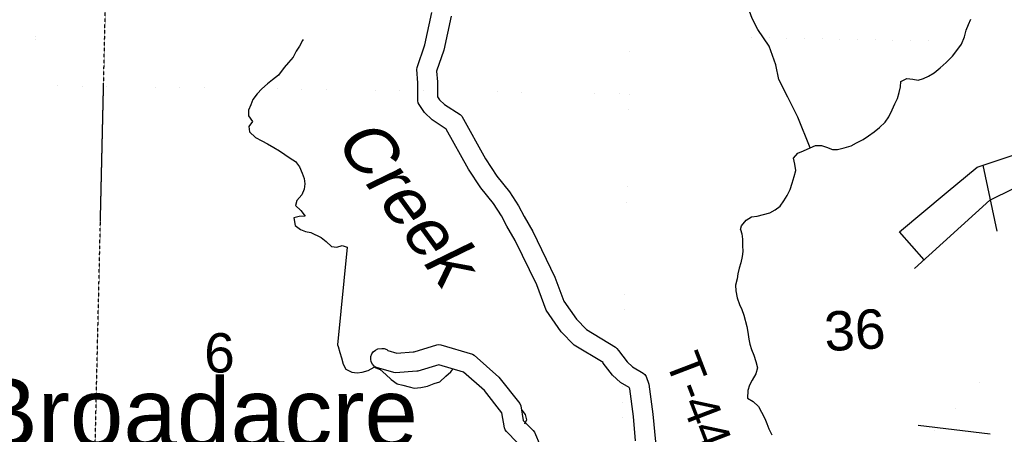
# Model space of a CAD drawing. Header units: feet. Extents: x -155 to 2562643, y -56 to 364810.
# Tile 42 of 121: x 2480336 to 2490327, y 260873 to 265086. Entities that reach past the tile are written whole.
import ezdxf
from ezdxf.enums import TextEntityAlignment as Align

# ---------------------------------------------------------------- set-up
doc = ezdxf.new("R2010")
doc.units = ezdxf.units.FT
doc.header["$MEASUREMENT"] = 0
for name, pattern in [('HIDDEN', [0.375, 0.25, -0.125]), ('HIDDEN2', [0.1875, 0.125, -0.0625]), ('water', [0])]:
    doc.linetypes.add(name, pattern=pattern)
for name, color, linetype in [('MTEXT', 2, 'Continuous'), ('SECTION', 8, 'HIDDEN2'), ('SECTION-TEXT', 8, 'Continuous'), ('STATE-RT', 2, 'Continuous'), ('STREET-RURAL', 14, 'Continuous'), ('TOWNSHIP', 9, 'HIDDEN'), ('TR-TEXT', 6, 'Continuous'), ('TWP-RD', 6, 'Continuous'), ('WATER-TEXT', 1, 'Continuous'), ('WATERWAY', 14, 'water')]:
    doc.layers.add(name, color=color, linetype=linetype)
doc.styles.add('ARIAL', font='arial.ttf')

msp = doc.modelspace()

# ---------------------------------------------------------------- linework, layer by layer
at = {"layer": 'SECTION'}
for points in [[(2481154.83, 263036.28), (2481586.19, 281598.5)], [(2480341.13, 228020.53), (2481186.7, 264407.36)]]:
    msp.add_lwpolyline(points, dxfattribs=at)
at = {"layer": 'STATE-RT', "color": 3, "linetype": 'Continuous'}
msp.add_line((2489453.43, 260966), (2490183.42, 260878.97), dxfattribs=at)
at = {"layer": 'STATE-RT', "color": 3, "linetype": 'Continuous', "const_width": 0.02}
for points in [[(2489656.73, 260939.79), (2489935.44, 261246.01), (2490447.32, 261808.42), (2490660.19, 262105.18), (2491245.13, 263134.53), (2491429.26, 263739.86), (2491876.34, 265656.46), (2492003.86, 266409.43), (2492264.7, 268035.68), (2492266.73, 268041.4), (2492268.04, 268051.22), (2492325.13, 268261.52), (2492330.71, 268274.93), (2492332.02, 268281.32), (2492461.86, 268584.26), (2492466.22, 268592.96), (2492466.48, 268594.04), (2492641.78, 268933.22), (2492645.13, 268939.35), (2492657.56, 268957.62), (2492692.56, 269001.7)], [(2492169.54, 265592.86), (2491720.26, 263666.86), (2491718.43, 263662.22), (2491717.69, 263657.28), (2491527.27, 263031.27), (2491514.37, 263001.53), (2491514.18, 263000.82), (2491513.68, 262999.94), (2491513.67, 262999.92), (2491513.67, 262999.92), (2490917.1, 261950.1), (2490916.59, 261949.2), (2490908.57, 261936.78), (2490685.97, 261626.45), (2490682.85, 261623.62), (2490675.02, 261612.91), (2490157.3, 261044.09), (2490018.76, 260891.87)], [(2486961.18, 259341.03), (2486961.68, 259341.09), (2486962, 259341.21), (2487224.49, 259398.4), (2487422.85, 259448.26), (2487603.63, 259515.94), (2487604.35, 259516.07), (2487605.73, 259516.71), (2487720.98, 259557.91), (2488310.79, 259923), (2488310.8, 259923.01), (2488312.09, 259923.81), (2488983.98, 260391.22), (2489656.73, 260939.79)], [(2490018.76, 260891.87), (2489701.56, 260543.37), (2489685.16, 260530.16), (2489678.45, 260522.73), (2489158.58, 260147.27), (2489156.72, 260146.07), (2489156.42, 260145.74), (2488913.2, 259976.55)]]:
    msp.add_lwpolyline(points, dxfattribs=at)
at = {"layer": 'STATE-RT', "color": 2, "linetype": 'Continuous', "const_width": 0.05}
msp.add_lwpolyline([(2480284.5, 264588.62), (2480384.39, 264669.72), (2480449.13, 264784.11), (2480496.94, 264894.01), (2480513.11, 265000.6), (2480506.12, 265140.9)], dxfattribs=at)
at = {"layer": 'STREET-RURAL'}
for points in [[(2489416.02, 262558.86), (2490178.82, 263251.97), (2490419.73, 263371.39), (2490567.23, 263412.21), (2490650.95, 263434.67), (2490724.78, 263441.05), (2490755, 263391.11), (2490771.45, 263303.02), (2490798.02, 263188.94), (2490830.41, 263106.95), (2490898.65, 263039.16), (2490982.63, 263013.53), (2491060.36, 263037.96), (2491117.85, 263110.39), (2491138.71, 264046.25), (2491142.3, 264853.79)], [(2489264.28, 262928.79), (2489737.24, 263325.9), (2490051.23, 263587.96), (2490427.84, 263714.08), (2490497.6, 263734.47), (2490549.36, 263760.78), (2490606.93, 263821.18), (2490678.2, 263929.74), (2490737.72, 263998.16), (2490849.33, 264030.78), (2491096.34, 264029.23)], [(2490254.4, 262937.75), (2490112.88, 263608.61)], [(2489512.68, 262646.69), (2489264.28, 262928.79)]]:
    msp.add_lwpolyline(points, dxfattribs=at)
at = {"layer": 'TOWNSHIP', "const_width": 0.03, "flags": 128}
for points in [[(2484585.23, 184226.4), (2485001.36, 199164.46), (2485001.36, 199164.46), (2485331.98, 211141.68), (2485331.98, 211141.68), (2485503.76, 217364.95), (2485804.01, 231239.25), (2485834.49, 232647.22), (2486520.23, 264334.44), (2486529.41, 264928.12), (2487020.65, 296696.11), (2487020.65, 296696.11), (2486855.47, 317827), (2486855.47, 317827), (2486833, 323212.62), (2486833, 323212.62), (2486767.71, 338856.55)], [(2486529.41, 264928.12), (2518073.53, 264331.67), (2518073.53, 264331.67), (2526264.22, 264176.79)], [(2486520.23, 264334.44), (2454835.46, 264767.7)]]:
    msp.add_lwpolyline(points, dxfattribs=at)
at = {"layer": 'TWP-RD'}
for points in [[(2486585.41, 260807.65), (2486562.84, 261054.91), (2486525.73, 261335.29), (2486521.25, 261347.24), (2486433.15, 261399.19), (2486352.35, 261475.14), (2486257.78, 261597.23), (2486254.67, 261601.25), (2485963.17, 261779.32), (2485830.82, 261914.24), (2485677.45, 262133.53), (2485582.6, 262391.83), (2485364.69, 262841.77), (2485280.24, 262988.63), (2485225.09, 263093.22), (2485143.61, 263218.96), (2485013.95, 263376.48), (2484890.97, 263567.72), (2484663.97, 263974.34), (2484522.5, 264066.68), (2484442.93, 264142.87), (2484388.08, 264222.63), (2484380.29, 264240.8), (2484376.2, 264260.18), (2484374.54, 264416.65), (2484374.23, 264445.41), (2484364.92, 264580.7), (2484367.63, 264600.84), (2484447.95, 264830.43), (2484516.91, 265160.46)], [(2484713.41, 265123.04), (2484641.05, 264776.73), (2484566.55, 264563.79), (2484574.15, 264453.38), (2484574.27, 264442.64), (2484574.56, 264416.35), (2484574.55, 264416.31), (2484575.76, 264302.67), (2484596.09, 264273.12), (2484647.38, 264224), (2484804.09, 264121.72), (2484820.67, 264103.95), (2485062.57, 263670.65), (2485175.83, 263494.52), (2485305.27, 263337.27), (2485397.81, 263194.45), (2485455.44, 263085.16), (2485541.61, 262935.32), (2485766.92, 262470.08), (2485856.23, 262226.87), (2485985.21, 262042.45), (2486088.58, 261937.08), (2486382.38, 261757.6), (2486395.97, 261745.44), (2486411.5, 261725.38), (2486500.81, 261610.08), (2486553.92, 261560.16), (2486663.04, 261495.81), (2486679.53, 261480.17), (2486692.09, 261461.22), (2486721.01, 261384.17), (2486761.64, 261077.14), (2486787.13, 260797.93)], [(2485385.26, 260790.44), (2485273.74, 260902.28), (2485262.5, 260919.47), (2485254.98, 260938.59), (2485228.74, 261091.56), (2485051.95, 261317.47), (2484840.26, 261504.95), (2484589.25, 261579.15), (2484376.83, 261514.64), (2484365.3, 261513.78), (2484149.29, 261497.59), (2484131.12, 261499.55), (2483956.84, 261551.49), (2483933.89, 261565.84), (2483915.56, 261585.81), (2483903.21, 261609.92), (2483897.72, 261636.45), (2483899.48, 261663.47), (2483908.37, 261689.06), (2483923.75, 261711.36), (2483944.52, 261728.78), (2483969.16, 261740.04), (2484009.46, 261746.51), (2484035.65, 261743.82), (2484060.25, 261734.44), (2484072.2, 261725.8), (2484161.83, 261699.09), (2484327.15, 261711.48), (2484327.2, 261711.5), (2484339.91, 261712.44), (2484569.11, 261782.05), (2484588.48, 261784.01), (2484607.87, 261782.2), (2484928.79, 261687.34), (2484948, 261676.69), (2485198.21, 261455.09), (2485409.44, 261185.19), (2485419.5, 261162.48), (2485445.01, 261013.77), (2485547.15, 260911.33), (2485557.79, 260895.59), (2485615.82, 260760.15)]]:
    msp.add_lwpolyline(points, dxfattribs=at)
at = {"layer": 'WATERWAY'}
for points in [[(2488357.59, 263784.24), (2488229.93, 264094.58), (2488128.38, 264299.58), (2488037.32, 264476.66), (2488008.62, 264626.71), (2487939.25, 264818.21), (2487824.43, 264984.84), (2487768.46, 265098.29), (2487709.69, 265255.85), (2487671.45, 265273.26)], [(2487648.79, 262953.33), (2487660.27, 262990.76), (2487708.61, 263048.54), (2487761.73, 263082.37), (2487819.69, 263090.25), (2487881.41, 263106.28), (2487947.13, 263122.45), (2488002.38, 263152.33), (2488053.3, 263192.12), (2488087.73, 263245.43), (2488122.1, 263300.76), (2488154.27, 263362.03), (2488174.34, 263424.93), (2488194.29, 263491.84), (2488212.42, 263552.66), (2488200.28, 263618.54), (2488188.34, 263678.41), (2488232.86, 263730.04), (2488288.37, 263751.9), (2488357.59, 263784.24), (2488409.09, 263805.97), (2488473.25, 263808.02), (2488524.02, 263789.57), (2488582.94, 263767.36), (2488635.15, 263767.02), (2488702.81, 263785.26), (2488772.42, 263805.56), (2488827.73, 263833.44), (2488894.83, 263869.73), (2488949.88, 263905.63), (2489004.75, 263947.55), (2489059.55, 263991.48), (2489118.05, 264045.56), (2489156.49, 264099.01), (2489188.34, 264170.31), (2489216.5, 264231.46), (2489242.91, 264284.52), (2489261.04, 264345.35), (2489273.22, 264403.97), (2489277.57, 264456.33), (2489338.78, 264488.41), (2489397.18, 264482.25), (2489453.71, 264472.01), (2489507.34, 264489.79), (2489558.84, 264511.52), (2489613.9, 264547.43), (2489674.53, 264597.57), (2489737.09, 264649.77), (2489799.22, 264716.03), (2489845.55, 264773.74), (2489893.7, 264837.54), (2489921.41, 264912.73), (2489939.35, 264979.57), (2489963.56, 265038.58), (2489987.97, 265091.58)], [(2483212.18, 264885.96), (2483206.4, 264874.46), (2483175.05, 264817.78), (2483139.62, 264765.06), (2483112.31, 264706.44), (2483064.86, 264651.54), (2483019.36, 264600.69), (2482962.17, 264523.56), (2482902.59, 264474.51), (2482850.9, 264435.61), (2482793.35, 264384.58), (2482743.83, 264333.67), (2482702.46, 264274.84), (2482681.09, 264222.33), (2482657.75, 264167.78), (2482656.55, 264109.53), (2482697.53, 264051.9), (2482660.07, 264001.16), (2482666.85, 263947.04), (2482727.91, 263889.7), (2482792.69, 263854.5), (2482851.39, 263823.22), (2482914.18, 263785.98), (2482970.9, 263752.67), (2483027.64, 263717.35), (2483080.39, 263679.96), (2483133.12, 263644.59), (2483176.05, 263591), (2483203.06, 263527.13), (2483221.92, 263471.19), (2483228.7, 263417.07), (2483223.4, 263364.79), (2483200.11, 263306.23), (2483148.67, 263249.26), (2483135.31, 263198.87), (2483188.26, 263147.44), (2483231.25, 263089.83), (2483171.05, 263084.94), (2483118.99, 263072.14), (2483130.12, 262994), (2483184.94, 262952.62), (2483237.44, 262933.31), (2483289.81, 262924.03), (2483394.33, 262871.34)], [(2483394.33, 262871.34), (2483446.36, 262832.34), (2483500.98, 262780.63), (2483555.18, 262775.07), (2483609.19, 262791.59), (2483659.48, 262775.97), (2483558.88, 261782.96)], [(2487648.79, 262953.33), (2487663.98, 262908.65), (2487669.08, 262856.54), (2487670.42, 262792.31), (2487673.68, 262732.13), (2487666.75, 262679.78), (2487652.05, 262615.22), (2487635.09, 262562.66), (2487624.28, 262504.2), (2487615.3, 262453.82), (2487600.6, 262389.26), (2487603.82, 262331.09), (2487617.36, 262259.07), (2487640.8, 262193.28), (2487661.94, 262141.5), (2487683.21, 262083.7), (2487713.71, 261967.85), (2487722.9, 261911.81), (2487734.44, 261839.75), (2487743.55, 261787.72), (2487762.68, 261735.9), (2487783.99, 261676.09), (2487805.34, 261614.27), (2487822.76, 261548.36), (2487805.98, 261487.77), (2487769.18, 261424.77), (2487742.2, 261372.01), (2487723.28, 261317.4), (2487720.86, 261241.04), (2487777.76, 261206.06), (2487832.94, 261156.98), (2487862.27, 261097.33), (2487897.7, 261033.8), (2487916.83, 260981.97), (2487937.97, 260930.19), (2487967.34, 260868.54)], [(2483558.88, 261782.96), (2483566.26, 261765.55), (2483584.87, 261703.49), (2483601.38, 261651.44), (2483618.01, 261587.35), (2483646.55, 261535.41), (2483707.01, 261503.82), (2483759.21, 261498.24), (2483809.3, 261504.69), (2483871.33, 261521.28), (2483931.21, 261553.91), (2483993.58, 261532.37), (2484050.21, 261480.67), (2484104.81, 261430.96), (2484167.38, 261387.34), (2484223.67, 261373.77), (2484288.03, 261354.25), (2484338.29, 261340.63), (2484406.41, 261349.24), (2484472.47, 261363.86), (2484540.45, 261388.53), (2484598.45, 261407.09), (2484658.11, 261463.81), (2484709.88, 261506.4), (2484731.92, 261534.99)], [(2485430.74, 261116.81), (2485463.92, 261075.31), (2485478.46, 261019.23), (2485458.46, 260976.81)]]:
    msp.add_lwpolyline(points, dxfattribs=at)

# ---------------------------------------------------------------- texts
at = {"layer": 'MTEXT', "style": 'ARIAL'}
msp.add_text('Broadacre', height=700, dxfattribs=at).set_placement((2479866.47, 260535.37), align=Align.BOTTOM_LEFT)
at = {"layer": 'SECTION-TEXT', "style": 'ARIAL'}
msp.add_text('36', height=400, rotation=3, dxfattribs=at).set_placement((2488825.73, 261613.76), align=Align.BOTTOM_CENTER)
msp.add_text('6', height=400, dxfattribs=at).set_placement((2482362.85, 261380.7), align=Align.BOTTOM_CENTER)
at = {"layer": 'TR-TEXT', "style": 'ARIAL'}
msp.add_text('T-445', height=350, rotation=291, dxfattribs=at).set_placement((2486786.07, 261584.11), align=Align.BOTTOM_LEFT)
at = {"layer": 'WATER-TEXT', "style": 'ARIAL', "oblique": 10}
msp.add_text('Creek', height=500, rotation=306, dxfattribs=at).set_placement((2483949.62, 263013.33), align=Align.BOTTOM_CENTER)

doc.saveas('drawing.dxf')
